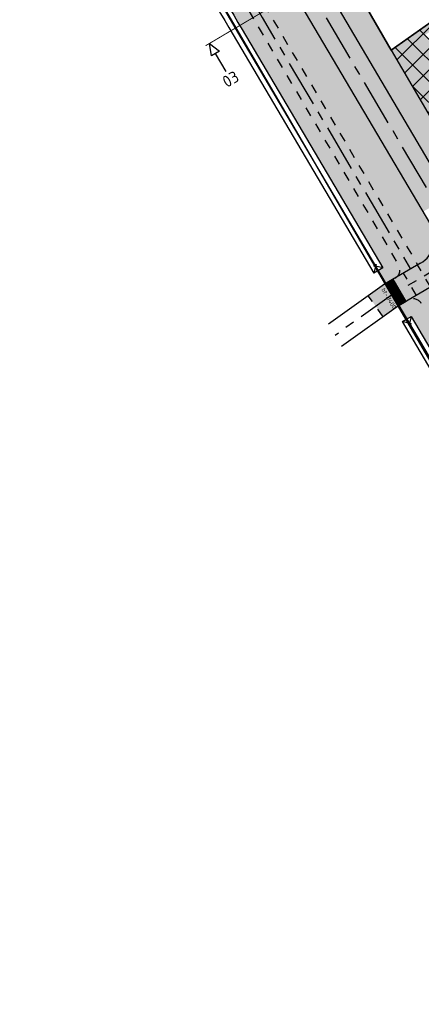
# Model space of a CAD drawing. Header units: metres. Extents: x 149090 to 161988, y 479090 to 487021.
# Tile 20 of 72: x 149572 to 149658, y 485847 to 486057. Entities that reach past the tile are written whole.
import ezdxf
from ezdxf.enums import TextEntityAlignment as Align

# ---------------------------------------------------------------- set-up
doc = ezdxf.new("R2010")
doc.units = ezdxf.units.M
doc.linetypes.add('AM-AS', pattern=[16, 10, -2, 2, -2])
doc.linetypes.add('XX-HIDDEN', pattern=[4, 2, -2])
doc.layers.get('0').update_dxf_attribs({"lineweight": 25})
for name, color, linetype, lineweight, true_color in [('B-WE-KG-GRENS_PERCEEL-GV', 1, 'Continuous', 30, 0xff0000), ('IRP-V-verharding-rijbaan', 7, 'Continuous', 0, 0xffb061), ('N-WE-GR-STADSLANDBOUW-A', 7, 'Continuous', 35, 0xffff9e), ('N-WE-KG-GRENS_POLDERWEG-G', 7, 'KG-PERCEEL', 35, 0x0000e6), ('N-WE-KW-KUNSTWERK_DUIKER-HOLD-S', 1, 'Continuous', 35, 0xff0000), ('N-WE-KW-KUNSTWERK_DUIKER-S', 5, 'Continuous', 35, 0x0000ff)]:
    doc.layers.add(name, color=color, linetype=linetype, lineweight=lineweight, true_color=true_color)
for name, color, linetype, lineweight in [('N-WE-AM-AS_FIETSPAD-G', 3, 'AM-AS', 30), ('N-WE-AM-AS_KAVELWEG-G', 170, 'AM-AS', 30), ('N-WE-AM-AS_WEG-G', 10, 'AM-AS', 30), ('N-WE-KG-GRENS_PERCEEL-G', 150, 'KG-PERCEEL', 35), ('N-WE-VH-KANTOPSLUITING_VOORKANTBAND-G', 190, 'Continuous', 30), ('N-WE-VH-KANTVERHARDING-G', 7, 'Continuous', 30), ('N-WE-VH-MATERIAALGRENS-G', 7, 'XX-HIDDEN', 25), ('N-WE-VH-VERHARDING_ASFALT-A', 252, 'Continuous', 18), ('N-WE-VH-VERHARDING_TEGEL-A', 252, 'Continuous', 18), ('VRK-ontwerp', 2, 'Continuous', 0), ('X-XX-AL-VERWIJZING-S', 7, 'Continuous', 25)]:
    doc.layers.add(name, color=color, linetype=linetype, lineweight=lineweight)
doc.styles.add('NLCS-ISO', font='NLCS-ISO.ttf')
doc.styles.add('NLCS-ISO-M2000-T25', font='NLCS-ISO.ttf')
doc.styles.get("Standard").update_dxf_attribs({"font": 'NLCS-ISO.ttf'})
doc.linetypes.add('KG-PERCEEL', pattern='A,5.5,-2,["P",Standard,S=1.8,R=0,X=-0.5,Y=-0.9],-2,5.5,-2,[5,NLCS.shx,S=0.75,R=0,X=0,Y=0],-2', length=19)

# ---------------------------------------------------------------- blocks, each defined once
blk = doc.blocks.new('*U402')
at = {"layer": 'N-WE-KW-KUNSTWERK_DUIKER-S', "color": 0}
for points in [[(-0.85, 0.78), (0, 0), (-0.85, -0.77)], [(0, 0), (35.47, 0)], [(36.32, 0.78), (35.47, 0), (36.32, -0.77)]]:
    blk.add_lwpolyline(points, dxfattribs=at)
at = {"color": 0, "style": 'NLCS-ISO-M2000-T25'}
blk.add_attdef('DUIKERNR', text='', height=7, dxfattribs=at).set_placement((0.85, 0), align=Align.BOTTOM_CENTER)
blk = doc.blocks.new('SAL-VERWIJZING_DOORSNEDE_BOVEN-SO')
for p, q in [((-2, 9), (0, 14)), ((0, 14), (2, 9)), ((2, 9), (-2, 9)), ((0, 0), (0, 9))]:
    blk.add_line(p, q)
at = {"lineweight": 50, "style": 'NLCS-ISO'}
blk.add_attdef('...', text='', height=5, dxfattribs=at).set_placement((-0.05, -1.19), align=Align.TOP_CENTER)

msp = doc.modelspace()

# ---------------------------------------------------------------- hatches: boundary and pattern name
at = {"layer": 'IRP-V-verharding-rijbaan', "transparency": 33554610}
h = msp.add_hatch(color=256, dxfattribs=at)
h.dxf.hatch_style = 1
edge = h.paths.add_edge_path()
edge.add_line((149665.375, 486016.638), (149659.775, 486013.338))
edge.add_arc((149654.606, 486010.292), 6, -59.69215, 30.51278, ccw=False)
edge.add_line((149657.634, 486005.112), (149651.756, 486001.676))
edge.add_line((149651.756, 486001.676), (149654.531, 485996.927))
edge.add_line((149654.531, 485996.927), (149660.464, 486000.395))
edge.add_arc((149663.492, 485995.215), 6, 30.51278, 120.30785, ccw=False)
edge.add_line((149668.661, 485998.262), (149674.261, 486001.562))
edge.add_line((149674.261, 486001.562), (149665.375, 486016.638))
h = msp.add_hatch(color=256, dxfattribs=at)
h.dxf.hatch_style = 1
h.paths.add_polyline_path([(149649.966, 486000.63), (149646.482, 485998.143), (149649.678, 485993.666), (149652.958, 485996.008), (149653.021, 485996.044), (149650.245, 486000.793)])
at = {"layer": 'N-WE-GR-STADSLANDBOUW-A', "transparency": 33554559}
h = msp.add_hatch(color=256, dxfattribs=at)
h.dxf.hatch_style = 1
edge = h.paths.add_edge_path()
edge.add_line((149625.377, 486058.411), (149657.005, 486004.744))
edge.add_line((149657.005, 486004.744), (149657.634, 486005.112))
edge.add_arc((149654.606, 486010.292), 6, 300.30785, 390.51278)
edge.add_line((149659.775, 486013.338), (149631.192, 486061.838))
edge.add_arc((151357.024, 487078.949), 2003.25, 209.712459, 210.512781, ccw=False)
edge.add_line((149617.154, 486086.043), (149614.01, 486091.551))
edge.add_line((149614.01, 486091.551), (149568.439, 486171.392))
edge.add_line((149568.439, 486171.392), (149565.716, 486176.157))
edge.add_line((149565.716, 486176.157), (149565.216, 486177.054))
edge.add_line((149565.216, 486177.054), (149488.489, 486311.503))
edge.add_line((149488.489, 486311.503), (149465.214, 486352.287))
edge.add_arc((149460.003, 486349.313), 6, 29.71246, 119.30344)
edge.add_line((149457.067, 486354.545), (149456.375, 486354.157))
edge.add_line((149456.375, 486354.157), (149481.474, 486310.177))
edge.add_line((149481.474, 486310.177), (149511.016, 486258.41))
edge.add_line((149511.016, 486258.41), (149611.291, 486082.698))
edge.add_line((149611.291, 486082.698), (149625.377, 486058.411))
h = msp.add_hatch(color=256, dxfattribs=at)
h.dxf.hatch_style = 1
edge = h.paths.add_edge_path()
edge.add_line((149652.964, 486004.707), (149622.362, 486056.634))
edge.add_line((149622.362, 486056.634), (149608.251, 486080.963))
edge.add_line((149608.251, 486080.963), (149579.272, 486131.744))
edge.add_line((149579.272, 486131.744), (149576.449, 486130.133))
edge.add_line((149576.449, 486130.133), (149605.429, 486079.352))
edge.add_line((149605.429, 486079.352), (149619.562, 486054.984))
edge.add_line((149619.562, 486054.984), (149649.553, 486004.095))
edge.add_line((149649.553, 486004.095), (149648.605, 486003.536))
edge.add_line((149648.605, 486003.536), (149650.228, 486000.783))
edge.add_line((149650.228, 486000.783), (149652.251, 486001.965))
edge.add_arc((149651.241, 486003.692), 2, 300.30785, 390.51278)
h = msp.add_hatch(color=256, dxfattribs=at)
h.dxf.hatch_style = 1
edge = h.paths.add_edge_path()
edge.add_arc((149754.792, 485877.012), 6, 210.70981, 300.74168)
edge.add_line((149757.859, 485871.855), (149758.433, 485872.196))
edge.add_line((149758.433, 485872.196), (149757.235, 485874.43))
edge.add_line((149757.235, 485874.43), (149755.767, 485876.683))
edge.add_line((149755.767, 485876.683), (149753.159, 485874.866))
edge.add_line((149753.159, 485874.866), (149750.755, 485878.914))
edge.add_line((149750.755, 485878.914), (149753.202, 485880.62))
edge.add_line((149753.202, 485880.62), (149740.66, 485898.72))
edge.add_line((149740.66, 485898.72), (149695.49, 485975.18))
edge.add_line((149695.49, 485975.18), (149652.476, 486048.886))
edge.add_line((149652.476, 486048.886), (149642.015, 486066.849))
edge.add_line((149642.015, 486066.849), (149641.871, 486066.765))
edge.add_line((149641.871, 486066.765), (149640.001, 486059.693))
edge.add_line((149640.001, 486059.693), (149707.657, 485944.894))
edge.add_arc((170359.702, 498116.084), 23971.75, 210.512781, 210.709811)
edge = h.paths.add_edge_path()
edge.add_arc((149768.083, 485854.665), 6, 120.74168, 210.77197)
edge.add_arc((170359.702, 498116.084), 23971.75, 210.7719701, 211.825793)
edge.add_line((149991.975, 485474.861), (150006.556, 485451.336))
edge.add_line((150006.556, 485451.336), (150016.734, 485434.112))
edge.add_line((150016.734, 485434.112), (150020.127, 485436.23))
edge.add_line((150020.127, 485436.23), (150016.757, 485441.637))
edge.add_line((150016.757, 485441.637), (150019.73, 485443.734))
edge.add_line((150019.73, 485443.734), (150018.57, 485445.5))
edge.add_line((150018.57, 485445.5), (150010, 485456.737))
edge.add_line((150010, 485456.737), (150006.855, 485460.86))
edge.add_line((150006.855, 485460.86), (149969.882, 485520.563))
edge.add_line((149969.882, 485520.563), (149951.396, 485550.414))
edge.add_arc((150828.495, 486114.232), 1042.686, 210.804315, 212.733805, ccw=False)
edge.add_line((149932.91, 485580.265), (149838.515, 485735.74))
edge.add_line((149838.515, 485735.74), (149794.757, 485808.569))
edge.add_arc((149836.405, 485838.387), 51.222, 213.67101, 215.6005, ccw=False)
edge.add_arc((149766.42, 485854.173), 51.968, 299.83432, 301.76381, ccw=False)
edge.add_arc((150295.366, 486119.661), 591.232, 209.758408, 211.687898, ccw=False)
edge.add_arc((150285.194, 486136.776), 591.232, 209.758408, 211.687898, ccw=False)
edge.add_line((149771.93, 485843.322), (149773.435, 485844.219))
edge.add_line((149773.435, 485844.219), (149765.055, 485859.846))
edge.add_line((149765.055, 485859.846), (149765.016, 485859.822))
h = msp.add_hatch(color=256, dxfattribs=at)
h.dxf.hatch_style = 1
h.paths.add_polyline_path([(149758.677, 485884.435, -0.0008138), (149718.969, 485951.561), (149658.674, 486053.869), (149660.822, 486055.384), (149660.058, 486056.681), (149651.453, 486050.612), (149651.453, 486050.612), (149695.49, 485975.18), (149740.66, 485898.72), (149751.97, 485882.51), (149753.202, 485880.62)])
h = msp.add_hatch(color=256, dxfattribs=at)
h.dxf.hatch_style = 1
h.paths.add_polyline_path([(149705.576, 485911.528, 0.4142552), (149706.28, 485914.268, -0.0001608), (149698.437, 485927.554, 0.0126862), (149696.871, 485930.061), (149690.458, 485939.77, -0.0127931), (149688.785, 485942.45), (149680.254, 485956.925, -0.0128088), (149678.719, 485959.69), (149673.362, 485969.946, 0.0128088), (149671.913, 485972.555), (149657.788, 485996.523, 0.4131664), (149655.056, 485997.234), (149653.761, 485996.477), (149652.958, 485996.008), (149652.851, 485995.931), (149654.5, 485993.097), (149655.639, 485993.768), (149690.427, 485934.74, 0.0002552), (149702.872, 485913.648), (149701.709, 485912.961), (149703.343, 485910.21)])
at = {"layer": 'N-WE-KG-GRENS_POLDERWEG-G', "true_color": 0xf27172, "transparency": 33554559}
h = msp.add_hatch(dxfattribs=at)
h.set_pattern_fill('ANSI37', color=11)
h.paths.add_polyline_path([(149762.256, 485883.538, -0.0008409), (149721.226, 485952.891), (149660.058, 486056.681), (149651.453, 486050.612), (149651.453, 486050.612), (149695.49, 485975.18), (149740.66, 485898.72), (149751.97, 485882.51), (149754.749, 485878.246)])
at = {"layer": 'N-WE-VH-VERHARDING_ASFALT-A', "transparency": 33554585}
h = msp.add_hatch(color=256, dxfattribs=at)
h.dxf.hatch_style = 1
edge = h.paths.add_edge_path()
edge.add_line((149621.226, 486092.026), (149615.573, 486088.812))
edge.add_line((149615.573, 486088.812), (149617.154, 486086.043))
edge.add_arc((151357.024, 487078.949), 2003.25, 209.712459, 210.512781)
edge.add_line((149631.192, 486061.838), (149658.151, 486016.095))
edge.add_line((149658.151, 486016.095), (149663.75, 486019.395))
edge.add_line((149663.75, 486019.395), (149636.792, 486065.138))
edge.add_arc((151357.024, 487078.949), 1996.75, 209.712459, 210.512781, ccw=False)
edge.add_line((149622.799, 486089.265), (149621.226, 486092.026))
h.paths.add_polyline_path([(149568.447, 486171.392), (149574.092, 486174.614), (149494.134, 486314.725), (149472.446, 486352.729), (149466.8, 486349.508), (149488.489, 486311.503)])
at = {"layer": 'N-WE-VH-VERHARDING_TEGEL-A'}
h = msp.add_hatch(dxfattribs=at)
h.set_pattern_fill('AVH-TEGEL_150X300_HALFST', color=256, scale=2.5, angle=88.8522, pattern_type=2)
h.set_pattern_definition([(28.88648, (149501.59588, 486295.09254), (-0.18115345, 0.32834194), []), (118.88648, (149501.5959, 486295.09254), (-0.6566839, -0.3623069), [0.375, -0.375]), (118.88648, (149501.9242, 486295.2737), (-0.6566839, -0.3623069), [-0.375, 0.375])])
edge = h.paths.add_edge_path()
edge.add_line((149481.474, 486310.177), (149456.375, 486354.157))
edge.add_line((149456.375, 486354.157), (149451.591, 486351.472))
edge.add_arc((149452.57, 486349.728), 2, 29.71246, 119.30344, ccw=False)
edge.add_line((149454.307, 486350.719), (149478.617, 486308.122))
edge.add_line((149478.617, 486308.122), (149608.251, 486080.963))
edge.add_line((149608.251, 486080.963), (149622.362, 486056.634))
edge.add_line((149622.362, 486056.634), (149652.964, 486004.707))
edge.add_arc((149651.241, 486003.692), 2, -59.69215, 30.51278, ccw=False)
edge.add_line((149652.251, 486001.965), (149657.005, 486004.745))
edge.add_line((149657.005, 486004.745), (149625.377, 486058.411))
edge.add_line((149625.377, 486058.411), (149611.291, 486082.698))
edge.add_line((149611.291, 486082.698), (149511.036, 486258.375))
edge.add_line((149511.036, 486258.375), (149506.52, 486266.289))
edge.add_line((149506.52, 486266.289), (149481.474, 486310.177))
h = msp.add_hatch(dxfattribs=at)
h.set_pattern_fill('AVH-TEGEL_150X300_HALFST', color=256, scale=2.5, angle=88.8522, pattern_type=2)
h.set_pattern_definition([(28.88648, (149518.88274, 486268.95307), (-0.18115345, 0.32834194), []), (118.88648, (149518.88274, 486268.9531), (-0.6566839, -0.3623069), [0.375, -0.375]), (118.88648, (149519.2111, 486269.1342), (-0.6566839, -0.3623069), [-0.375, 0.375])])
edge = h.paths.add_edge_path()
edge.add_arc((149704.558, 485913.25), 2, 307.84006, 390.57413)
edge.add_arc((170359.702, 498116.084), 23988.5, 210.5372805, 210.5741318, ccw=False)
edge.add_arc((149648.266, 485897.957), 58.25, 30.53728, 33.44458)
edge.add_line((149696.871, 485930.061), (149690.458, 485939.77))
edge.add_arc((149741.984, 485973.802), 61.75, 210.51278, 213.44458, ccw=False)
edge.add_line((149688.785, 485942.45), (149680.254, 485956.925))
edge.add_arc((149733.453, 485988.277), 61.75, 207.57738, 210.51278, ccw=False)
edge.add_line((149678.719, 485959.69), (149673.362, 485969.946))
edge.add_arc((149621.73, 485942.98), 58.25, 27.57738, 30.51278)
edge.add_line((149671.913, 485972.555), (149657.788, 485996.523))
edge.add_arc((149656.065, 485995.507), 2, 30.51278, 120.03429)
edge.add_line((149655.064, 485997.239), (149659.798, 486000.006))
edge.add_line((149659.798, 486000.006), (149674.928, 485974.332))
edge.add_arc((149621.73, 485942.98), 61.75, 27.57738, 30.51278, ccw=False)
edge.add_line((149676.464, 485971.567), (149681.821, 485961.31))
edge.add_arc((149733.453, 485988.277), 58.25, 207.57738, 210.51278)
edge.add_line((149683.27, 485958.702), (149691.8, 485944.227))
edge.add_arc((149741.984, 485973.802), 58.25, 210.51278, 213.44458)
edge.add_line((149693.379, 485941.699), (149699.792, 485931.99))
edge.add_arc((149648.266, 485897.957), 61.75, 30.53728, 33.44458, ccw=False)
edge.add_arc((170359.702, 498116.084), 23985, 210.5372805, 210.5789113)
edge.add_line((149710.312, 485914.325), (149705.794, 485911.657))
edge.add_line((149705.794, 485911.657), (149705.785, 485911.671))
at = {"layer": 'VRK-ontwerp', "true_color": 0x636466, "transparency": 33554602}
for points in [[(149650.245, 486000.793), (149650.323, 486000.659), (149651.661, 486001.441), (149651.583, 486001.575)], [(149650.376, 486000.568), (149650.641, 486000.115), (149651.979, 486000.897), (149651.873, 486001.078), (149651.269, 486000.725), (149651.216, 486000.816), (149651.82, 486001.169), (149651.714, 486001.35)], [(149650.694, 486000.024), (149650.959, 485999.571), (149652.297, 486000.353), (149652.191, 486000.534), (149651.587, 486000.181), (149651.534, 486000.272), (149652.138, 486000.625), (149652.032, 486000.806)], [(149651.012, 485999.48), (149651.277, 485999.027), (149652.615, 485999.809), (149652.509, 485999.991), (149651.905, 485999.637), (149651.852, 485999.728), (149652.456, 486000.081), (149652.35, 486000.263)], [(149651.33, 485998.936), (149651.595, 485998.483), (149652.933, 485999.265), (149652.827, 485999.447), (149652.223, 485999.093), (149652.17, 485999.184), (149652.774, 485999.537), (149652.668, 485999.719)], [(149651.648, 485998.393), (149651.913, 485997.939), (149653.251, 485998.722), (149653.145, 485998.903), (149652.541, 485998.55), (149652.488, 485998.64), (149653.092, 485998.993), (149652.986, 485999.175)], [(149651.966, 485997.849), (149652.231, 485997.395), (149653.569, 485998.178), (149653.463, 485998.359), (149652.859, 485998.006), (149652.806, 485998.096), (149653.41, 485998.45), (149653.304, 485998.631)], [(149652.284, 485997.305), (149652.549, 485996.852), (149653.887, 485997.634), (149653.781, 485997.815), (149653.177, 485997.462), (149653.124, 485997.552), (149653.728, 485997.906), (149653.622, 485998.087)], [(149652.602, 485996.761), (149652.867, 485996.308), (149654.205, 485997.09), (149654.099, 485997.271), (149653.494, 485996.918), (149653.441, 485997.009), (149654.046, 485997.362), (149653.94, 485997.543)], [(149652.92, 485996.217), (149653.021, 485996.044), (149654.359, 485996.827), (149654.258, 485996.999)]]:
    msp.add_hatch(color=251, dxfattribs=at).paths.add_polyline_path(points)
at = {"layer": 'VRK-ontwerp'}
msp.add_hatch(color=7, dxfattribs=at).paths.add_polyline_path([(149652.549, 485996.852), (149652.602, 485996.761), (149653.94, 485997.543), (149654.046, 485997.362), (149653.441, 485997.009), (149653.494, 485996.918), (149654.099, 485997.271), (149654.205, 485997.09), (149652.867, 485996.308), (149652.92, 485996.217), (149654.258, 485996.999), (149654.359, 485996.827), (149654.531, 485996.927), (149651.756, 486001.676), (149651.583, 486001.575), (149651.661, 486001.441), (149650.323, 486000.659), (149650.376, 486000.568), (149651.714, 486001.35), (149651.82, 486001.169), (149651.216, 486000.816), (149651.269, 486000.725), (149651.873, 486001.078), (149651.979, 486000.897), (149650.641, 486000.115), (149650.694, 486000.024), (149652.032, 486000.806), (149652.138, 486000.625), (149651.534, 486000.272), (149651.587, 486000.181), (149652.191, 486000.534), (149652.297, 486000.353), (149650.959, 485999.571), (149651.012, 485999.48), (149652.35, 486000.263), (149652.456, 486000.081), (149651.852, 485999.728), (149651.905, 485999.637), (149652.509, 485999.991), (149652.615, 485999.809), (149651.277, 485999.027), (149651.33, 485998.936), (149652.668, 485999.719), (149652.774, 485999.537), (149652.17, 485999.184), (149652.223, 485999.093), (149652.827, 485999.447), (149652.933, 485999.265), (149651.595, 485998.483), (149651.648, 485998.393), (149652.986, 485999.175), (149653.092, 485998.993), (149652.488, 485998.64), (149652.541, 485998.55), (149653.145, 485998.903), (149653.251, 485998.722), (149651.913, 485997.939), (149651.966, 485997.849), (149653.304, 485998.631), (149653.41, 485998.45), (149652.806, 485998.096), (149652.859, 485998.006), (149653.463, 485998.359), (149653.569, 485998.178), (149652.231, 485997.395), (149652.284, 485997.305), (149653.622, 485998.087), (149653.728, 485997.906), (149653.124, 485997.552), (149653.177, 485997.462), (149653.781, 485997.815), (149653.887, 485997.634)])

# ---------------------------------------------------------------- linework, layer by layer
at = {"layer": 'B-WE-KG-GRENS_PERCEEL-GV', "flags": 128}
msp.add_lwpolyline([(149794.757, 485808.569), (149770.365, 485849.165), (149763.92, 485861.45), (149757.235, 485874.43), (149754.749, 485878.246), (149751.97, 485882.51), (149740.66, 485898.72), (149695.49, 485975.18), (149651.453, 486050.612), (149626.228, 486094.006), (149593.79, 486149.815), (149548.495, 486228.725), (149510.08, 486296.2), (149507.695, 486300.98), (149505.825, 486305.19), (149500.46, 486317.83), (149497.978, 486321.71), (149495.705, 486325.26), (149487.485, 486337.17), (149480.27, 486349.23), (149468.199, 486370.684)], dxfattribs=at)
at = {"layer": 'B-WE-KG-GRENS_PERCEEL-GV'}
msp.add_lwpolyline([(149603.461, 486080.774), (149628.35, 486038.04), (149651.462, 485998.319), (149672.975, 485961.345), (149676.711, 485955.055), (149676.729, 485955.025), (149704.747, 485907.845), (149704.754, 485907.834), (149706.922, 485904.183), (149707.06, 485903.95), (149725.09, 485873.59), (149730.981, 485861.49), (149737.135, 485848.85), (149739.515, 485846.3)], dxfattribs=at)
at = {"layer": 'N-WE-AM-AS_FIETSPAD-G', "flags": 128}
msp.add_lwpolyline([(149454.849, 486353.301), (149609.771, 486081.83, 0.0034921), (149623.869, 486057.522), (149655.494, 486003.861)], format="xyb", dxfattribs=at)
at = {"layer": 'N-WE-AM-AS_KAVELWEG-G', "flags": 128}
msp.add_lwpolyline([(149667.035, 486007.421), (149651.462, 485998.319), (149639.394, 485989.705)], dxfattribs=at)
at = {"layer": 'N-WE-AM-AS_WEG-G', "flags": 128}
msp.add_lwpolyline([(149989.214, 485473.147, -0.0057292), (149704.857, 485943.244), (149633.992, 486063.488, -0.0034921), (149619.977, 486087.654), (149568.039, 486178.665), (149491.311, 486313.114), (149442.029, 486399.472, -0.0034315), (149428.587, 486423.407), (149383.982, 486504.121)], format="xyb", dxfattribs=at)
at = {"layer": 'N-WE-KG-GRENS_PERCEEL-G', "flags": 128}
msp.add_lwpolyline([(149651.386, 486050.565), (149645.328, 486061.025), (149660.632, 486069.888), (149665.896, 486060.797)], close=True, dxfattribs=at)
at = {"layer": 'N-WE-VH-KANTOPSLUITING_VOORKANTBAND-G', "lineweight": 5}
for p, q in [((149650.245, 486000.793), (149651.756, 486001.676)), ((149650.323, 486000.659), (149651.661, 486001.441)), ((149650.376, 486000.568), (149651.714, 486001.35)), ((149650.641, 486000.115), (149651.979, 486000.897)), ((149650.694, 486000.024), (149652.032, 486000.806)), ((149650.959, 485999.571), (149652.297, 486000.353)), ((149651.012, 485999.48), (149652.35, 486000.263)), ((149651.216, 486000.816), (149651.82, 486001.169)), ((149651.216, 486000.816), (149651.269, 486000.725)), ((149651.269, 486000.725), (149651.873, 486001.078)), ((149651.277, 485999.027), (149652.615, 485999.809)), ((149651.534, 486000.272), (149652.138, 486000.625)), ((149651.534, 486000.272), (149651.587, 486000.181)), ((149651.661, 486001.441), (149651.583, 486001.575)), ((149651.587, 486000.181), (149652.191, 486000.534)), ((149651.714, 486001.35), (149651.82, 486001.169)), ((149651.756, 486001.676), (149654.531, 485996.927)), ((149651.852, 485999.728), (149652.456, 486000.081)), ((149651.873, 486001.078), (149651.979, 486000.897)), ((149651.905, 485999.637), (149652.509, 485999.991)), ((149652.032, 486000.806), (149652.138, 486000.625)), ((149652.191, 486000.534), (149652.297, 486000.353)), ((149652.35, 486000.263), (149652.456, 486000.081)), ((149652.509, 485999.991), (149652.615, 485999.809)), ((149651.33, 485998.936), (149652.668, 485999.719)), ((149651.595, 485998.483), (149652.933, 485999.265)), ((149651.648, 485998.393), (149652.986, 485999.175)), ((149651.852, 485999.728), (149651.905, 485999.637)), ((149651.913, 485997.939), (149653.251, 485998.722)), ((149651.966, 485997.849), (149653.304, 485998.631)), ((149652.17, 485999.184), (149652.774, 485999.537)), ((149652.17, 485999.184), (149652.223, 485999.093)), ((149652.223, 485999.093), (149652.827, 485999.447)), ((149652.231, 485997.395), (149653.569, 485998.178)), ((149652.284, 485997.305), (149653.622, 485998.087)), ((149652.488, 485998.64), (149653.092, 485998.993)), ((149652.488, 485998.64), (149652.541, 485998.55)), ((149652.541, 485998.55), (149653.145, 485998.903)), ((149652.668, 485999.719), (149652.774, 485999.537)), ((149652.806, 485998.096), (149653.41, 485998.45)), ((149652.806, 485998.096), (149652.859, 485998.006)), ((149652.827, 485999.447), (149652.933, 485999.265)), ((149652.859, 485998.006), (149653.463, 485998.359)), ((149652.986, 485999.175), (149653.092, 485998.993)), ((149653.124, 485997.552), (149653.728, 485997.906)), ((149653.145, 485998.903), (149653.251, 485998.722)), ((149653.177, 485997.462), (149653.781, 485997.815)), ((149653.304, 485998.631), (149653.41, 485998.45)), ((149653.463, 485998.359), (149653.569, 485998.178)), ((149653.622, 485998.087), (149653.728, 485997.906)), ((149653.781, 485997.815), (149653.887, 485997.634)), ((149652.549, 485996.852), (149653.887, 485997.634)), ((149652.602, 485996.761), (149653.94, 485997.543)), ((149652.867, 485996.308), (149654.205, 485997.09)), ((149652.92, 485996.217), (149654.258, 485996.999)), ((149653.021, 485996.044), (149654.531, 485996.927)), ((149653.124, 485997.552), (149653.177, 485997.462)), ((149653.441, 485997.009), (149654.046, 485997.362)), ((149653.441, 485997.009), (149653.494, 485996.918)), ((149653.494, 485996.918), (149654.099, 485997.271)), ((149653.94, 485997.543), (149654.046, 485997.362)), ((149654.099, 485997.271), (149654.205, 485997.09)), ((149654.258, 485996.999), (149654.359, 485996.827))]:
    msp.add_line(p, q, dxfattribs=at)
at = {"layer": 'N-WE-VH-KANTVERHARDING-G'}
for p, q in [((149649.553, 486004.095), (149647.658, 486002.978)), ((149653.021, 485996.044), (149650.245, 486000.793)), ((149654.531, 485996.927), (149651.756, 486001.676))]:
    msp.add_line(p, q, dxfattribs=at)
at = {"layer": 'N-WE-VH-KANTVERHARDING-G', "flags": 128}
for points in [[(149452.075, 486348.074), (149605.429, 486079.352, 0.0034921), (149619.562, 486054.984), (149649.553, 486004.095)], [(149475.436, 486302.7), (149603.518, 486078.262, 0.0034921), (149617.666, 486053.867), (149647.658, 486002.978)], [(149475.777, 486304.321), (149604.473, 486078.807, 0.0034921), (149618.614, 486054.425), (149648.047, 486004.484)], [(149621.156, 486092.15, 0.0039078), (149636.792, 486065.138), (149707.657, 485944.894)], [(149615.576, 486088.813, 0.00389), (149631.192, 486061.838), (149659.775, 486013.338)], [(149700.978, 485912.529, -0.0002552), (149688.532, 485933.623), (149653.744, 485992.651), (149655.639, 485993.768), (149690.427, 485934.74, 0.0002552), (149702.872, 485913.648)]]:
    msp.add_lwpolyline(points, format="xyb", dxfattribs=at)
for points in [[(149657.634, 486005.112), (149649.966, 486000.63), (149637.993, 485992.084)], [(149649.553, 486004.095), (149648.047, 486004.484), (149647.658, 486002.978)], [(149660.464, 486000.395), (149652.958, 485996.008), (149640.796, 485987.327)], [(149655.639, 485993.768), (149655.25, 485992.262), (149653.744, 485992.651)], [(149655.25, 485992.262), (149689.479, 485934.181)]]:
    msp.add_lwpolyline(points, dxfattribs=at)
at = {"layer": 'N-WE-VH-KANTVERHARDING-G'}
msp.add_arc((149654.606, 486010.292), 6, 300.30785, 30.51278, dxfattribs=at)
at = {"layer": 'N-WE-VH-MATERIAALGRENS-G'}
for p, q in [((149659.797, 486000.007), (149657.005, 486004.745)), ((149656.782, 485998.23), (149653.989, 486002.968)), ((149649.678, 485993.666), (149646.482, 485998.143))]:
    msp.add_line(p, q, dxfattribs=at)
at = {"layer": 'N-WE-VH-MATERIAALGRENS-G', "flags": 128}
for points in [[(149454.307, 486350.719), (149608.251, 486080.963, 0.0034921), (149622.362, 486056.634), (149652.964, 486004.707)], [(149511.036, 486258.375), (149611.291, 486082.698, 0.0034921), (149625.377, 486058.411), (149657.005, 486004.745)]]:
    msp.add_lwpolyline(points, format="xyb", dxfattribs=at)
at = {"layer": 'N-WE-VH-MATERIAALGRENS-G'}
for centre, start, end in [((149651.241, 486003.692), 300.30785, 30.51278), ((149656.065, 485995.507), 30.51278, 120.30785)]:
    msp.add_arc(centre, 2, start, end, dxfattribs=at)
at = {"layer": 'X-XX-AL-VERWIJZING-S', "linetype": 'AM-AS', "const_width": 0.2, "flags": 128}
msp.add_lwpolyline([(149611.77, 486051.52), (149658.333, 486079.093)], dxfattribs=at)

# ---------------------------------------------------------------- block references
at = {"layer": 'N-WE-KW-KUNSTWERK_DUIKER-HOLD-S'}
ref = msp.add_blockref('*U402', (149648.047, 486004.484), dxfattribs=dict(at, xscale=0.4000000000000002, yscale=0.4000000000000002, zscale=0.4000000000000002, rotation=300.512781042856))
ref.add_attrib('DUIKERNR', 'bt-%%c400', dxfattribs={"layer": '0', "height": 0.9, "rotation": 300.51278, "style": 'NLCS-ISO-M2000-T25'}).set_placement((149650.261, 485997.241), align=Align.BOTTOM_CENTER)
at = {"layer": 'X-XX-AL-VERWIJZING-S', "xscale": 0.5, "yscale": 0.5, "zscale": 0.5, "rotation": 30.63326788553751}
msp.add_blockref('SAL-VERWIJZING_DOORSNEDE_BOVEN-SO', (149616.197, 486046.006), dxfattribs=at).add_auto_attribs({'...': '03'})

doc.saveas('drawing.dxf')
